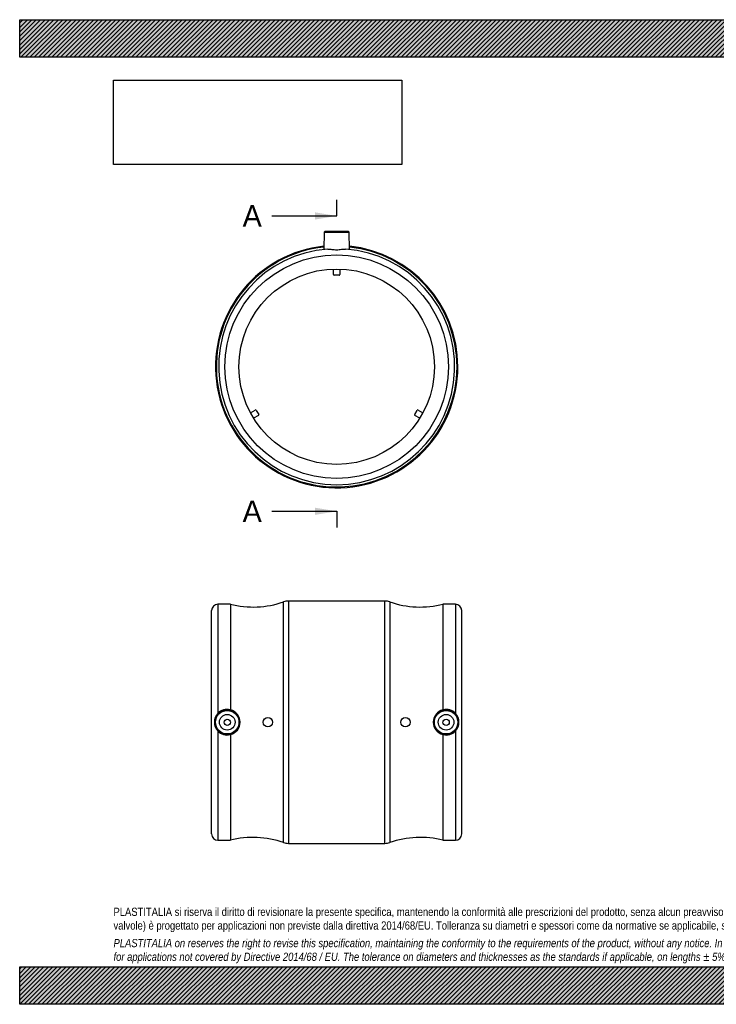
# Model space of a CAD drawing. Header units: millimetres. Extents: x 0 to 891, y 0 to 630.
import ezdxf
from ezdxf.enums import TextEntityAlignment as Align
from ezdxf.lldxf.tags import DXFTag

# ---------------------------------------------------------------- set-up
doc = ezdxf.new("R2010")
doc.units = ezdxf.units.MM
doc.header["$LTSCALE"] = 3
doc.layers.add('Default', color=7, linetype='Continuous')
doc.layers.add('MP125B', color=7, linetype='Continuous')
doc.styles.add('SEACAD_Solid_Edge_ANSI', font='seans.ttf')
tags = doc.linetypes.add('CENTER2', pattern=[28.575000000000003, 19.05, -3.175, 3.175, -3.175]).pattern_tags.tags
tags[10:11] = [DXFTag(74, 4), DXFTag(75, 0), DXFTag(340, '0'), DXFTag(46, 0.0), DXFTag(50, 0.0), DXFTag(44, 0.0), DXFTag(45, 0.0)]
tags[8:9] = [DXFTag(74, 4), DXFTag(75, 0), DXFTag(340, '0'), DXFTag(46, 0.0), DXFTag(50, 0.0), DXFTag(44, 0.0), DXFTag(45, 0.0)]
tags[6:7] = [DXFTag(74, 4), DXFTag(75, 0), DXFTag(340, '0'), DXFTag(46, 0.0), DXFTag(50, 0.0), DXFTag(44, 0.0), DXFTag(45, 0.0)]
tags[4:5] = [DXFTag(74, 4), DXFTag(75, 0), DXFTag(340, '0'), DXFTag(46, 0.0), DXFTag(50, 0.0), DXFTag(44, 0.0), DXFTag(45, 0.0)]
picture_1 = doc.add_image_def('image1.jpg', size_in_pixel=(4302, 1260))
pattern_1 = [(45, (0, 0), (-1.414213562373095, 1.414213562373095), [])]

# ---------------------------------------------------------------- blocks, each defined once
blk = doc.blocks.new('SE')
at = {"layer": 'MP125B', "color": 7, "linetype": 'Continuous'}
for p, q in [((194.7066212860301, 493.9820090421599), (194.5154606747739, 483.0304249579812)), ((194.7066212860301, 493.9820090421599), (210.7237717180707, 493.9820090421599)), ((210.2238478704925, 494.4732828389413), (195.2065451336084, 494.4732828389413)), ((210.9149731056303, 483.0280888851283), (210.7237717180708, 493.98200904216)), ((200.7151965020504, 466.9412746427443), (200.7151965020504, 470.4412746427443)), ((204.2151965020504, 466.4412746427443), (201.2151965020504, 466.4412746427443)), ((204.7151965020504, 470.4412746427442), (204.7151965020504, 466.9412746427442)), ((147.6163286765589, 378.4713377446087), (150.6474175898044, 380.2213377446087)), ((151.3304302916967, 380.0383250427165), (152.8304302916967, 377.4402488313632)), ((252.5999627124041, 377.4402488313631), (254.0999627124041, 380.0383250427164)), ((254.7829754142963, 380.2213377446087), (257.8140643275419, 378.4713377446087)), ((152.6474175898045, 376.7572361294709), (149.6163286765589, 375.0072361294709)), ((255.8140643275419, 375.0072361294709), (252.7829754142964, 376.7572361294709))]:
    blk.add_line(p, q, dxfattribs=at)
for radius in [71.5, 62.49999999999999]:
    blk.add_circle((202.7151965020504, 407.9732828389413), radius, dxfattribs=at)
for centre, radius, start, end in [((195.2065451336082, 493.9732828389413), 0.5000000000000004, 90, 179.0000000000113), ((210.2238478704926, 493.9732828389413), 0.4999999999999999, 0.999999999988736, 90), ((202.7151965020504, 407.9732828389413), 77.49999999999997, 96.0473307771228, 0), ((202.7151965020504, 407.9732828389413), 76.95927463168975, 96.09710009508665, 0), ((202.7151965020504, 407.9732828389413), 75.49999999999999, 94.24059981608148, 85.75940018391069), ((202.7151965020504, 407.9732828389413), 77.49999999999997, 0, 83.95266922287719), ((202.7151965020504, 407.9732828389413), 76.95927463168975, 0, 83.90289990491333), ((201.2151965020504, 466.9412746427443), 0.5000000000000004, 180, 270), ((204.2151965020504, 466.9412746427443), 0.5000000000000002, 270, 0), ((150.8974175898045, 379.7883250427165), 0.5000000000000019, 30.00000000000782, 120.0000000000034), ((254.5329754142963, 379.7883250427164), 0.5000000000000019, 59.99999999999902, 149.9999999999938), ((152.3974175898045, 377.1902488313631), 0.5000000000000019, 300.0000000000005, 30.00000000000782), ((253.0329754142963, 377.1902488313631), 0.4999999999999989, 150.0000000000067, 240.0000000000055)]:
    blk.add_arc(centre, radius, start, end, dxfattribs=at)
blk.add_open_spline([(197.1323583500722, 483.2665887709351), (197.8925508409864, 483.3229554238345), (198.7754341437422, 483.1945299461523), (200.67022234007, 482.9352817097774), (201.6962880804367, 482.811513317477), (203.7365310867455, 482.8116813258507), (204.7645281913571, 482.935853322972), (206.6663946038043, 483.1961194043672), (207.5363603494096, 483.3230652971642), (208.2980346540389, 483.2665887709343)], degree=3, knots=[0, 0, 0, 0, 0.2500000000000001, 0.2500000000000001, 0.5000000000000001, 0.5000000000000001, 0.75, 0.75, 1, 1, 1, 1], dxfattribs=at)
blk = doc.blocks.new('SE2')
at = {"layer": 'MP125B', "color": 7, "linetype": 'Continuous'}
for p, q in [((126.7151965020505, 255.9887925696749), (126.7151965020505, 186.0716307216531)), ((134.7151965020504, 255.9887925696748), (126.7151965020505, 255.9887925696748)), ((134.7151965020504, 255.9887925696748), (134.7151965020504, 188.440465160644)), ((168.7045142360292, 103.5295179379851), (168.7045142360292, 257.4480672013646)), ((171.9482965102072, 257.9887925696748), (171.9482965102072, 102.9887925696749)), ((233.4820964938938, 257.9887925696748), (171.9482965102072, 257.9887925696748)), ((233.4820964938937, 102.9887925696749), (233.4820964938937, 257.9887925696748)), ((236.7258787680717, 257.4480672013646), (236.7258787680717, 103.5295179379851)), ((270.7151965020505, 255.9887925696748), (270.7151965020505, 188.440465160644)), ((278.7151965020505, 255.9887925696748), (270.7151965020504, 255.9887925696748)), ((278.7151965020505, 255.9887925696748), (278.7151965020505, 186.0716307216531)), ((122.7151965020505, 108.9887925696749), (122.7151965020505, 251.9887925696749)), ((282.7151965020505, 108.9887925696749), (282.7151965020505, 251.9887925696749)), ((126.7151965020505, 174.9059544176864), (126.7151965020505, 104.9887925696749)), ((134.7151965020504, 172.5371199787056), (134.7151965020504, 104.9887925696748)), ((270.7151965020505, 172.5371199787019), (270.7151965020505, 104.9887925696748)), ((278.7151965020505, 174.9059544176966), (278.7151965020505, 104.9887925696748)), ((126.7151965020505, 104.9887925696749), (134.7151965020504, 104.9887925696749)), ((171.9482965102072, 102.9887925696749), (233.4820964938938, 102.9887925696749)), ((270.7151965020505, 104.9887925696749), (278.7151965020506, 104.9887925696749))]:
    blk.add_line(p, q, dxfattribs=at)
for centre, radius in [((132.7151965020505, 180.4887925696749), 8.008575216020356), ((132.7151965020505, 180.4887925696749), 7.508651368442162), ((132.7151965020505, 180.4887925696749), 5.000000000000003), ((158.7151965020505, 180.4887925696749), 3.000000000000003), ((246.7151965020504, 180.4887925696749), 3.000000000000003), ((272.7151965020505, 180.4887925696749), 8.008575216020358), ((272.7151965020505, 180.4887925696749), 7.50865136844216), ((272.7151965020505, 180.4887925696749), 5.000000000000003), ((132.7151965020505, 180.4887925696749), 2.000000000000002), ((272.7151965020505, 180.4887925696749), 2.000000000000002)]:
    blk.add_circle(centre, radius, dxfattribs=at)
for centre, radius, start, end in [((126.7151965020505, 251.9887925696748), 4.000000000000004, 90, 180), ((149.2418205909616, 314.203714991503), 59.99999999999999, 255.9888684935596, 288.9279093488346), ((171.9482965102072, 247.9887925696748), 9.999999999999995, 90, 108.9279093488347), ((233.4820964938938, 247.9887925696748), 10, 71.07209065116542, 90.00000000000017), ((256.1885724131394, 314.203714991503), 59.99999999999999, 251.0720906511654, 284.0111315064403), ((278.7151965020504, 251.9887925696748), 4.000000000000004, 0, 89.99999999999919), ((132.6906270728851, 180.4887925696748), 8.177643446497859, 136.9453816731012, 223.0546183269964), ((132.7152280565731, 180.5015647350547), 8.186941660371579, 75.86026214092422, 137.1282345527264), ((132.7348713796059, 180.4887925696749), 8.194558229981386, 283.9847386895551, 76.01526131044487), ((272.6955216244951, 180.4887925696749), 8.194558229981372, 103.9847386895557, 256.0152613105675), ((272.7151070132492, 180.5013690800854), 8.187117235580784, 42.87249309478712, 104.1390102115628), ((272.7397659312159, 180.4887925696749), 8.177643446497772, 316.9453816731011, 43.05461832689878), ((132.7152859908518, 180.4762160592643), 8.18711723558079, 222.872493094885, 284.1390102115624), ((272.715164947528, 180.4760204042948), 8.186941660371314, 255.8602621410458, 317.128234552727), ((126.7151965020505, 108.9887925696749), 4.000000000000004, 180, 270), ((278.7151965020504, 108.9887925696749), 4.000000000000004, 270.0000000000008, 0), ((149.2418205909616, 46.77387014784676), 60, 71.0720906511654, 104.0111315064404), ((171.9482965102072, 112.9887925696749), 10, 251.0720906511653, 270), ((233.4820964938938, 112.9887925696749), 9.999999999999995, 270, 288.9279093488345), ((256.1885724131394, 46.77387014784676), 59.99999999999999, 75.98886849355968, 108.9279093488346)]:
    blk.add_arc(centre, radius, start, end, dxfattribs=at)
blk = doc.blocks.new('SE4')
at = {"color": 7, "linetype": 'Continuous', "style": 'SEACAD_Solid_Edge_ANSI'}
blk.add_text('A', height=13.8, dxfattribs=at).set_placement((142.5407778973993, 511.3254609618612), align=Align.TOP_LEFT)
blk = doc.blocks.new('SE5')
at = {"color": 7, "linetype": 'Continuous', "style": 'SEACAD_Solid_Edge_ANSI'}
blk.add_text('A', height=13.8, dxfattribs=at).set_placement((142.5407778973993, 322.3446145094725), align=Align.TOP_LEFT)
blk = doc.blocks.new('SEANNOT_GROUP')
at = {"linetype": 'Continuous'}
blk.add_hatch(color=7, dxfattribs=at).paths.add_polyline_path([(188.9151961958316, 502.1254609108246), (202.7151965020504, 504.4254609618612), (188.9151961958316, 506.7254610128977)])
at = {"color": 7, "linetype": 'Continuous'}
blk.add_lwpolyline([(161.3151965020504, 504.4254609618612), (202.7151965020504, 504.4254609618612)], dxfattribs=at)
blk = doc.blocks.new('SEANNOT_GROUP1')
at = {"linetype": 'Continuous'}
blk.add_hatch(color=7, dxfattribs=at).paths.add_polyline_path([(188.9151961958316, 313.1446144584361), (202.7151965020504, 315.4446145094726), (188.9151961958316, 317.744614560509)])
at = {"color": 7, "linetype": 'Continuous'}
blk.add_lwpolyline([(161.3151965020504, 315.4446145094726), (202.7151965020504, 315.4446145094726)], dxfattribs=at)
blk = doc.blocks.new('SE3')
at = {"layer": 'Default', "color": 7, "linetype": 'CENTER2'}
for p, q in [((202.7151965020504, 504.4254609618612), (202.7151965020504, 514.7754609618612)), ((202.7151965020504, 315.4446145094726), (202.7151965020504, 305.0946145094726))]:
    blk.add_line(p, q, dxfattribs=at)
at = {"layer": 'Default', "color": 7, "linetype": 'CENTER2', "const_width": 0.0001}
blk.add_lwpolyline([(202.7151965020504, 504.4254609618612), (202.7151965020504, 315.4446145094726)], dxfattribs=at)
at = {"layer": 'Default'}
for name in ['SE4', 'SEANNOT_GROUP', 'SE5', 'SEANNOT_GROUP1']:
    blk.add_blockref(name, (0, 0), dxfattribs=at)

msp = doc.modelspace()

# ---------------------------------------------------------------- hatches: boundary and pattern name
at = {"layer": 'Default', "linetype": 'Continuous'}
h = msp.add_hatch(dxfattribs=at)
h.set_pattern_fill('LINE', scale=0.6299212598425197, angle=45, style=0)
h.set_pattern_definition(pattern_1)
h.paths.add_polyline_path([(891, 606.0000098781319), (891, 630.0000098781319), (7.650947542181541e-06, 630.0000098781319), (7.650947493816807e-06, 606.0000098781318)])
for points in [[(891, 606.0000098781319), (891, 630.0000098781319), (7.650947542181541e-06, 630.0000098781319), (7.650947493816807e-06, 606.0000098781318)], [(890.9999878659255, -8.595717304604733e-06), (890.9999878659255, 23.99999999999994), (-1.213407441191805e-05, 23.99999999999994), (-1.213407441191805e-05, -8.595717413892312e-06)]]:
    msp.add_hatch(color=7, dxfattribs=at).paths.add_polyline_path(points)
h = msp.add_hatch(dxfattribs=at)
h.set_pattern_fill('LINE', scale=0.6299212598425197, angle=45, style=0)
h.set_pattern_definition(pattern_1)
h.paths.add_polyline_path([(890.9999878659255, -8.595717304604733e-06), (890.9999878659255, 23.99999999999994), (-1.213407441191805e-05, 23.99999999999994), (-1.213407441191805e-05, -8.595717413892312e-06)])

# ---------------------------------------------------------------- linework, layer by layer
at = {"layer": 'Default', "color": 7, "linetype": 'Continuous'}
for p, q in [((7.650947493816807e-06, 630.0000098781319), (890.9999999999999, 630.0000098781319)), ((7.650947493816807e-06, 606.0000098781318), (7.650947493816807e-06, 630.0000098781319)), ((891, 606.0000098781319), (7.650947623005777e-06, 606.0000098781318)), ((-1.213407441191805e-05, 23.99999999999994), (890.9999878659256, 23.99999999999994)), ((-1.213407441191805e-05, -8.595717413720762e-06), (-1.213407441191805e-05, 23.99999999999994)), ((890.9999878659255, -8.595717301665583e-06), (-1.213407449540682e-05, -8.595717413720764e-06))]:
    msp.add_line(p, q, dxfattribs=at)

# ---------------------------------------------------------------- block references
at = {"layer": 'Default'}
for name in ['SE3', 'SE', 'SE2']:
    msp.add_blockref(name, (0, 0), dxfattribs=at)

# ---------------------------------------------------------------- texts
at = {"layer": 'Default', "insert": (59.99998786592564, 61.80709567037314), "char_height": 5.25, "width": 770.9999999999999, "attachment_point": 1}
msp.add_mtext("{\\fArial Narrow|b0||i0||c0|p34;\\C7;\\H5.25;\\W1.;PLASTITALIA si riserva il diritto di revisionare la presente specifica, mantenendo la conformità alle prescrizioni del prodotto, senza alcun preavviso. In caso di assegnazione d'ordine si riserva di compiere una più dettagliata analisi tecnico/qualitativa. Il presente prodotto (ad esclusione delle \\P}{\\fArial Narrow|b0||i0||c0|p34;\\C7;\\H5.25;\\W1.;valvole) è progettato per applicazioni non previste dalla direttiva 2014/68/EU. Tolleranza su diametri e spessori come da normative se applicabile, su lunghezze ±5%, su angoli ±2°, se non diversamente specificato.\\P}{\\fArial Narrow|b0||i0||c0|p34;\\C7;\\H1.5;\\W1.;   \\P}{\\fArial Narrow|b0||i1||c0|p34;\\C7;\\H5.25;\\W1.;PLASTITALIA on reserves the right to revise this specification, maintaining the conformity to the requirements of the product, without any notice. In case of assignation of order on will reserve to make a more detailed analysis technical/qualitative. This product (excluding valves) is designed \\P}{\\fArial Narrow|b0||i1||c0|p34;\\C7;\\H5.25;\\W1.;for applications not covered by Directive 2014/68 / EU. The tolerance on diameters and thicknesses as the standards if applicable, on lengths ± 5%, on angles ± 2 °, unless otherwise indicated.\\P}", dxfattribs=at)

# ---------------------------------------------------------------- pictures from other files: only their frames are drawn
image = msp.add_image(picture_1, insert=(60.00000765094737, 537.3095338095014), size_in_units=(184.3714285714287, 54))
image.dxf.flags = 7

doc.saveas('drawing.dxf')
